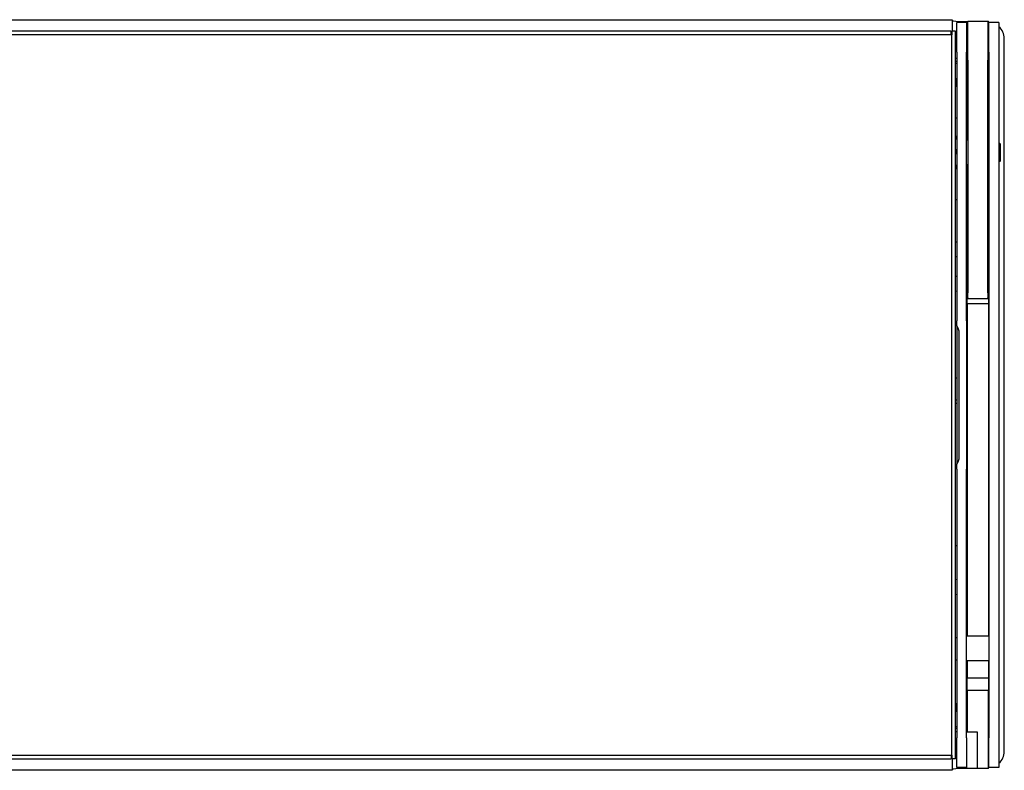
# Model space of a CAD drawing. Extents: x 1422 to 4284, y 1650 to 2964.
# Tile 11 of 14: x 1820 to 2217, y 2636 to 2939. Entities that reach past the tile are written whole.
import ezdxf

# ---------------------------------------------------------------- set-up
doc = ezdxf.new("R2010")
doc.units = 0
doc.layers.add('KF_SEQUENZA_10 NW_FRONT', color=7, linetype='CONTINUOUS')
doc.layers.add('KF_SEQUENZA_10 NW_REAR', color=7, linetype='CONTINUOUS')

# ---------------------------------------------------------------- blocks, each defined once
blk = doc.blocks.new('KF_SEQUENZA_10_NW_FRONT')
at = {"layer": 'KF_SEQUENZA_10 NW_FRONT'}
for p, q in [((-376.5, 0), (376.5, 0)), ((376.5, 0), (376.5, -4.63)), ((378.3, -13.08), (378.3, -1.08)), ((382.3, -1.08), (378.3, -1.08)), ((381.5, -0.7), (382.8, -0.7)), ((382.3, -1.08), (382.3, -13.08)), ((382.8, -16.39), (382.8, -0.63)), ((382.8, -0.63), (390.8, -0.63)), ((386.5, -0.59), (391.1, -0.59)), ((386.5, -0.59), (386.5, -0.63)), ((390.8, -0.63), (390.8, -16.39)), ((391.1, -3.58), (391.1, -0.59)), ((391.15, -1.28), (391.1, -1.28)), ((391.1, -3.58), (391.1, -48.63)), ((391.3, -13.08), (391.3, -1.08)), ((395.3, -1.08), (391.3, -1.08)), ((395.3, -1.08), (395.3, -13.08)), ((376.3, -6.13), (-375.7, -6.13)), ((376.1, -4.63), (-375.5, -4.63)), ((376.1, -6.13), (376.1, -4.63)), ((376.3, -4.63), (376.3, -6.13)), ((377.8, -4.63), (376.3, -4.63)), ((376.3, -297.13), (376.3, -6.13)), ((377.8, -298.63), (377.8, -4.63)), ((397.5, -295.61), (397.5, -7.64)), ((378.3, -13.08), (378.3, -116.63)), ((382.3, -116.63), (382.3, -13.08)), ((382.5, -15.67), (382.3, -15.67)), ((382.5, -15.45), (382.8, -15.45)), ((382.5, -15.45), (382.5, -48.63)), ((391.3, -13.08), (391.3, -290.18)), ((395.3, -13.08), (395.3, -290.18)), ((378.3, -16.94), (377.8, -16.94)), ((382.5, -16.94), (382.3, -16.94)), ((382.8, -16.39), (382.8, -110.38)), ((390.8, -110.38), (390.8, -16.39)), ((377.8, -39.63), (378.3, -39.63)), ((382.5, -41.63), (382.3, -41.63)), ((391.3, -41.63), (391.1, -41.63)), ((378.3, -47.81), (377.8, -46.95)), ((382.5, -46.63), (382.3, -46.63)), ((382.5, -47.49), (382.3, -47.49)), ((391.3, -46.63), (391.1, -46.63)), ((382.8, -48.63), (382.3, -48.63)), ((391.3, -48.63), (390.8, -48.63)), ((395.8, -50.13), (395.3, -49.63)), ((395.8, -50.13), (395.8, -57.13)), ((378.3, -59.44), (377.8, -60.31)), ((382.8, -58.63), (382.3, -58.63)), ((382.5, -58.63), (382.5, -90.54)), ((391.3, -58.63), (390.8, -58.63)), ((391.1, -58.63), (391.1, -109.63)), ((395.8, -57.13), (395.3, -57.63)), ((377.8, -72.66), (378.3, -72.66)), ((382.3, -72.66), (382.5, -72.66)), ((378.3, -89.83), (377.8, -89.83)), ((382.4, -89.58), (382.3, -89.58)), ((382.4, -89.58), (382.4, -96.08)), ((382.5, -95.12), (382.5, -109.63)), ((378.3, -95.83), (377.8, -95.83)), ((382.4, -96.08), (382.3, -96.08)), ((377.8, -103.7), (378.3, -103.51)), ((377.8, -109.56), (378.3, -109.74)), ((382.5, -114.63), (382.5, -109.63)), ((382.8, -112.41), (382.8, -110.38)), ((390.8, -110.38), (390.8, -112.41)), ((391.1, -109.63), (391.1, -114.63)), ((382.5, -114.63), (391.1, -114.63)), ((382.5, -114.63), (382.5, -249.04)), ((382.8, -112.41), (382.8, -112.62)), ((382.8, -112.62), (382.8, -112.62)), ((382.8, -112.62), (390.8, -112.62)), ((390.8, -112.62), (390.8, -112.41)), ((390.8, -112.62), (390.8, -112.62)), ((391.1, -114.63), (391.1, -249.04)), ((378.3, -116.63), (378.3, -121.63)), ((382.3, -121.63), (382.3, -116.63)), ((378.3, -123.63), (378.3, -121.63)), ((382.3, -121.63), (382.3, -126.63)), ((378.3, -123.63), (378.3, -179.63)), ((379.3, -176.63), (379.3, -126.63)), ((382.3, -126.63), (382.3, -176.63)), ((377.8, -144.63), (378.3, -144.63)), ((382.5, -146.63), (382.3, -146.63)), ((391.3, -146.63), (391.1, -146.63)), ((377.8, -153.63), (378.3, -153.63)), ((377.8, -154.87), (378.3, -154.87)), ((382.5, -151.63), (382.3, -151.63)), ((382.3, -154.87), (382.5, -154.87)), ((391.3, -151.63), (391.1, -151.63)), ((382.3, -176.63), (382.3, -181.63)), ((378.3, -181.63), (378.3, -179.63)), ((378.3, -181.63), (378.3, -186.63)), ((382.3, -186.63), (382.3, -181.63)), ((378.3, -186.63), (378.3, -290.18)), ((382.3, -290.18), (382.3, -186.63)), ((378.3, -212.57), (377.8, -212.57)), ((382.5, -212.57), (382.3, -212.57)), ((377.8, -226.2), (378.3, -226.01)), ((377.8, -232.06), (378.3, -232.24)), ((382.5, -230.6), (382.3, -230.6)), ((377.8, -249.63), (378.3, -249.63)), ((391.3, -249.04), (382.3, -249.04)), ((377.8, -258.63), (378.3, -258.63)), ((391.3, -259.04), (382.3, -259.04)), ((382.5, -259.04), (382.5, -266)), ((391.1, -259.04), (391.1, -266)), ((391.1, -266), (382.5, -266)), ((382.5, -271), (382.5, -266)), ((391.1, -266), (391.1, -271)), ((382.5, -271), (382.5, -287.73)), ((391.1, -271), (382.5, -271)), ((391.1, -299.8), (391.1, -271)), ((378.3, -286.32), (377.8, -286.32)), ((382.5, -286.32), (382.3, -286.32)), ((382.3, -287.58), (382.5, -287.58)), ((382.5, -287.73), (386.5, -287.73)), ((386.5, -287.73), (386.5, -299.8)), ((378.3, -302.18), (378.3, -290.18)), ((382.3, -290.18), (382.3, -302.18)), ((391.3, -302.18), (391.3, -290.18)), ((395.3, -290.18), (395.3, -302.18)), ((-375.7, -297.13), (376.3, -297.13)), ((376.1, -297.13), (376.1, -298.63)), ((376.3, -297.13), (376.3, -298.63)), ((-375.5, -298.63), (376.1, -298.63)), ((377.8, -298.63), (376.3, -298.63)), ((376.5, -298.63), (376.5, -303.26)), ((386.5, -299.8), (386.5, -302.35)), ((391.1, -302.5), (391.1, -299.8)), ((391.1, -301.97), (391.15, -301.97)), ((376.5, -303.26), (-376.5, -303.26)), ((382.3, -302.18), (378.3, -302.18)), ((386.5, -302.56), (381.5, -302.56)), ((386.5, -302.35), (386.5, -302.56)), ((391.1, -302.5), (386.5, -302.5)), ((395.3, -302.18), (391.3, -302.18))]:
    blk.add_line(p, q, dxfattribs=at)
at = {"layer": 'KF_SEQUENZA_10 NW_FRONT', "flags": 128}
for points in [[(377.8, -48.59), (377.82, -48.53), (377.83, -48.47), (377.85, -48.41), (377.86, -48.35), (377.87, -48.29), (377.88, -48.23), (377.89, -48.17), (377.89, -48.11), (377.9, -48.05), (377.9, -47.99), (377.9, -47.93), (377.9, -47.87), (377.9, -47.81), (377.9, -47.76), (377.9, -47.7), (377.89, -47.64), (377.89, -47.58), (377.88, -47.52), (377.87, -47.46), (377.86, -47.4), (377.85, -47.34), (377.83, -47.28), (377.82, -47.22), (377.8, -47.16)], [(377.8, -54.91), (377.82, -54.78), (377.83, -54.65), (377.85, -54.52), (377.86, -54.39), (377.87, -54.26), (377.88, -54.13), (377.89, -54), (377.89, -53.88), (377.9, -53.75), (377.9, -53.62), (377.9, -53.5), (377.9, -53.37), (377.9, -53.24), (377.9, -53.12), (377.9, -52.99), (377.89, -52.86), (377.89, -52.73), (377.88, -52.61), (377.87, -52.48), (377.86, -52.35), (377.85, -52.22), (377.83, -52.09), (377.82, -51.96), (377.8, -51.83)], [(377.8, -59.95), (377.82, -59.88), (377.83, -59.81), (377.85, -59.74), (377.86, -59.67), (377.87, -59.6), (377.88, -59.53), (377.89, -59.46), (377.89, -59.39), (377.9, -59.33), (377.9, -59.26), (377.9, -59.19), (377.9, -59.12), (377.9, -59.06), (377.9, -58.99), (377.9, -58.92), (377.89, -58.85), (377.89, -58.78), (377.88, -58.71), (377.87, -58.65), (377.86, -58.58), (377.85, -58.51), (377.83, -58.44), (377.82, -58.37), (377.8, -58.3)]]:
    blk.add_lwpolyline(points, dxfattribs=at)
at = {"layer": 'KF_SEQUENZA_10 NW_FRONT'}
for centre, radius, start, end in [((381.5, -92.83), 2.5, 58.6677, 68.8998), ((381.5, -92.83), 2.5, 291.1002, 301.3323), ((374.3, -126.63), 5, 0, 36.8699), ((374.3, -176.63), 5, 323.1301, 0)]:
    blk.add_arc(centre, radius, start, end, dxfattribs=at)
for centre, major_axis, ratio, start_param, end_param in [((381.5, -0.39), (-5, 0), 0.061049, 0, 1.570796), ((391.15, -7.64), (0, 6.36), 0.998135, 6.259561, 6.283185), ((391.15, -7.64), (0, 6.36), 0.998135, 4.712389, 5.570929), ((381.5, -15.37), (5, 0), 0.061049, 3.879319, 4.017891), ((372, -25.99), (-10.3, 0), 0.998135, 4.054244, 4.114248), ((372, -25.99), (6.3, 0), 0.998135, 0, 0.401093), ((372, -27.16), (6.3, 0), 0.998135, 0, 0.401093), ((372, -276.09), (6.3, 0), 0.998135, 5.882092, 6.283185), ((372, -277.26), (6.3, 0), 0.998135, 5.882092, 6.283185), ((372, -277.26), (10.3, 0), 0.998135, 5.310529, 5.370534), ((381.5, -287.89), (-5, 0), 0.061049, 5.406887, 5.545459), ((391.15, -295.61), (0, -6.36), 0.998135, 0.712256, 1.570796), ((391.15, -295.61), (0, -6.36), 0.998135, 0, 0.023624), ((381.5, -302.86), (-5, 0), 0.061049, 4.712389, 6.283185)]:
    blk.add_ellipse(centre, major_axis=major_axis, ratio=ratio, start_param=start_param, end_param=end_param, dxfattribs=at)

msp = doc.modelspace()

# ---------------------------------------------------------------- block references
at = {"layer": 'KF_SEQUENZA_10 NW_REAR'}
msp.add_blockref('KF_SEQUENZA_10_NW_FRONT', (1819.95, 2938.84), dxfattribs=at)

doc.saveas('drawing.dxf')
